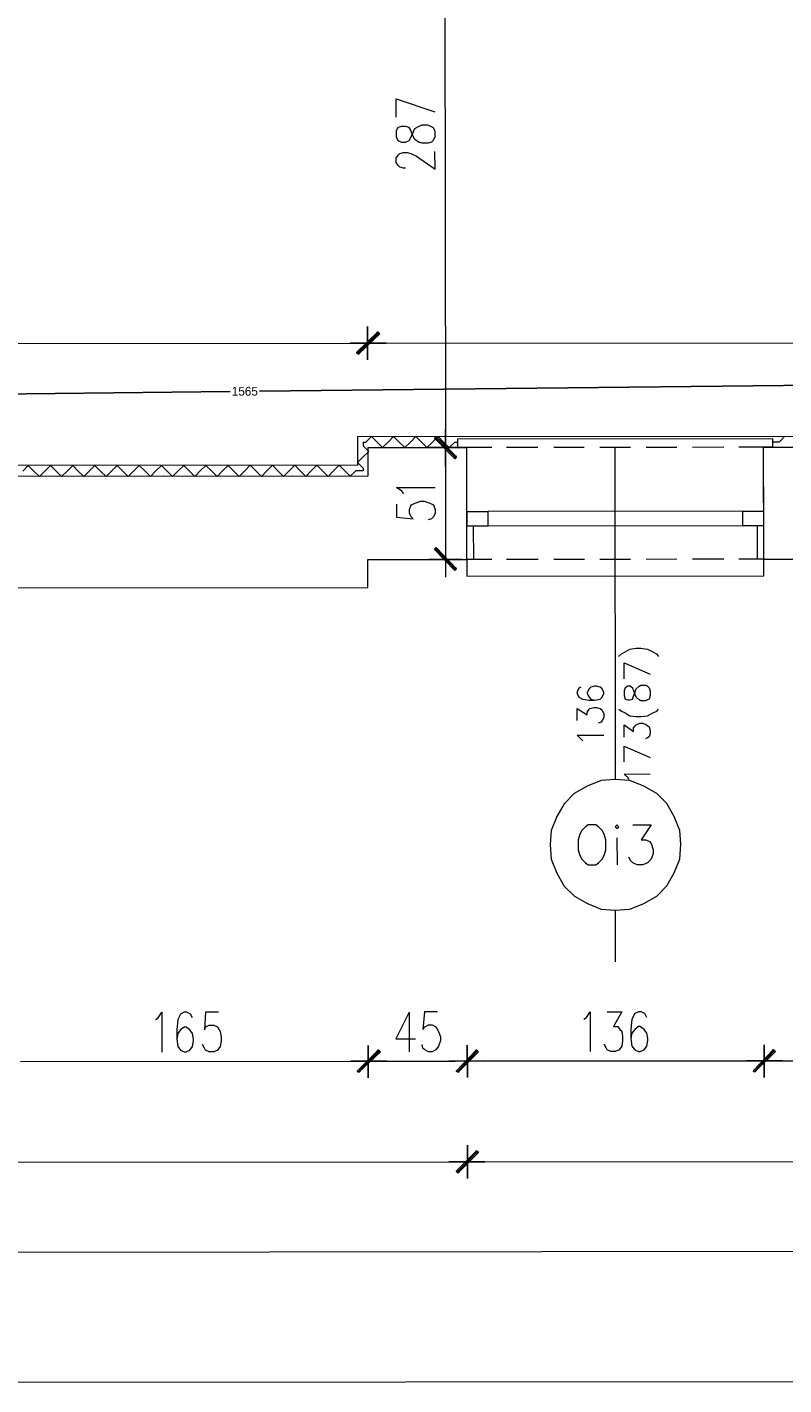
# Model space of a CAD drawing. Header units: inches. Extents: x -5850 to 5646, y 8947 to 13007.
# Tile 6 of 256: x -4621 to -4275, y 8947 to 9567. Entities that reach past the tile are written whole.
import ezdxf

# ---------------------------------------------------------------- set-up
doc = ezdxf.new("R2010")
doc.units = ezdxf.units.IN
doc.header["$MEASUREMENT"] = 0
for name, color, linetype in [('at_Entity', 7, 'Continuous'), ('at_Rect', 7, 'Continuous'), ('at_Solid', 7, 'Continuous')]:
    doc.layers.add(name, color=color, linetype=linetype)
doc.dimstyles.get("Standard").update_dxf_attribs({"dimtxt": 4, "dimasz": 0.18, "dimexe": 0.18, "dimexo": 0.0625, "dimgap": 0.09, "dimtad": 0, "dimtih": 1, "dimtoh": 1, "dimdec": 0, "dimzin": 0, "dimdsep": 46, "dimtxsty": 'Standard', "dimcen": 0.09, "dimadec": 0, "dimazin": 0, "dimtfac": 1, "dimtdec": 0, "dimtofl": 0, "dimtmove": 0, "dimatfit": 3, "dimfxl": 1, "dimtolj": 1, "dimtzin": 0, "dimarcsym": 0})

# ---------------------------------------------------------------- blocks, each defined once
blk = doc.blocks.new('*D2')
at = {"color": 0, "lineweight": -2, "transparency": 16777216}
for p, q in [((-3739.36, 9408.88), (-4514.76, 9400.44)), ((-3738.84, 9377.9), (-3739.18, 9409.06)), ((-5304.4, 9391.85), (-4528.27, 9400.29)), ((-5304.24, 9360.88), (-5304.58, 9392.03))]:
    blk.add_line(p, q, dxfattribs=at)
at = {"color": 0, "transparency": 16777216}
for points in [[(-3739.36, 9408.85), (-3739.36, 9408.91), (-3739.18, 9408.88)], [(-5304.4, 9391.88), (-5304.4, 9391.82), (-5304.58, 9391.85)]]:
    blk.add_solid(points, dxfattribs=at)
at = {"layer": 'Defpoints', "color": 0, "transparency": 16777216}
for p in [(-3739.18, 9408.88), (-3738.84, 9377.84), (-5304.24, 9360.81)]:
    blk.add_point(p, dxfattribs=at)
at = {"color": 0, "lineweight": 20, "transparency": 16777216, "insert": (-4521.51, 9400.37), "char_height": 4, "attachment_point": 5}
blk.add_mtext('\\A1;1565', dxfattribs=at)

msp = doc.modelspace()

# ---------------------------------------------------------------- hatches: boundary and pattern name
at = {"layer": 'at_Solid', "lineweight": 20}
for points in [[(-4460.76, 9427.46), (-4469.67, 9417.31), (-4470.51, 9418.16)], [(-4470.51, 9418.16), (-4469.67, 9417.31), (-4460.76, 9427.46)], [(-4460.36, 9426.62), (-4460.76, 9427.46), (-4469.67, 9417.31)], [(-4469.67, 9417.31), (-4460.76, 9427.46), (-4459.92, 9426.62)], [(-4424.85, 9370.47), (-4434.95, 9378.91), (-4434.11, 9379.75)], [(-4434.11, 9379.75), (-4434.95, 9378.91), (-4424.85, 9370.47)], [(-4425.68, 9369.62), (-4424.85, 9370.47), (-4434.95, 9378.91)], [(-4434.95, 9378.91), (-4424.85, 9370.47), (-4425.68, 9369.62)], [(-4424.8, 9319.36), (-4434.9, 9328.22), (-4434.07, 9329.07)], [(-4425.64, 9318.51), (-4424.8, 9319.36), (-4434.9, 9328.22)], [(-4460.46, 9099.68), (-4469.38, 9089.53), (-4470.21, 9089.96)], [(-4470.21, 9089.96), (-4469.38, 9089.53), (-4460.46, 9099.68)], [(-4460.07, 9098.84), (-4460.46, 9099.68), (-4469.38, 9089.53)], [(-4469.38, 9089.53), (-4460.46, 9099.68), (-4459.63, 9098.84)], [(-4415.74, 9099.72), (-4424.15, 9089.57), (-4424.99, 9090)], [(-4424.99, 9090), (-4424.15, 9089.57), (-4415.74, 9099.72)], [(-4414.85, 9098.88), (-4415.74, 9099.72), (-4424.15, 9089.57)], [(-4424.15, 9089.57), (-4415.74, 9099.72), (-4414.85, 9098.88)], [(-4280.12, 9099.84), (-4288.59, 9089.7), (-4289.43, 9090.12)], [(-4289.43, 9090.12), (-4288.59, 9089.7), (-4280.12, 9099.84)], [(-4279.28, 9099), (-4280.12, 9099.84), (-4288.59, 9089.7)], [(-4288.59, 9089.7), (-4280.12, 9099.84), (-4279.28, 9099)], [(-4415.7, 9053.68), (-4424.11, 9043.53), (-4424.95, 9044.38)], [(-4424.95, 9044.38), (-4424.11, 9043.53), (-4415.7, 9053.68)], [(-4414.81, 9052.83), (-4415.7, 9053.68), (-4424.11, 9043.53)], [(-4424.11, 9043.53), (-4415.7, 9053.68), (-4414.81, 9052.83)]]:
    msp.add_hatch(color=7, dxfattribs=at).paths.add_polyline_path(points)

# ---------------------------------------------------------------- linework, layer by layer
at = {"layer": 'at_Entity', "color": 7, "lineweight": 20}
for p, q in [((-4430.18, 9655.58), (-4429.93, 9380.18)), ((-4452.42, 9525.47), (-4452.43, 9533.91)), ((-4452.43, 9533.91), (-4434.69, 9528.02)), ((-4451.58, 9520.82), (-4452.42, 9519.13)), ((-4449.91, 9521.24), (-4451.58, 9520.82)), ((-4448.18, 9521.24), (-4449.91, 9521.24)), ((-4446.51, 9520.83), (-4448.18, 9521.24)), ((-4445.67, 9519.55), (-4446.51, 9520.83)), ((-4444.83, 9518.29), (-4443.94, 9520.4)), ((-4443.94, 9520.4), (-4442.27, 9521.25)), ((-4442.27, 9521.25), (-4440.6, 9522.1)), ((-4440.6, 9522.1), (-4438.03, 9522.1)), ((-4438.03, 9522.1), (-4436.36, 9521.25)), ((-4436.36, 9521.25), (-4435.52, 9520.84)), ((-4435.52, 9520.84), (-4434.68, 9519.15)), ((-4452.42, 9519.13), (-4452.41, 9516.59)), ((-4452.41, 9516.59), (-4451.58, 9514.9)), ((-4451.58, 9514.9), (-4449.9, 9514.06)), ((-4448.17, 9514.07), (-4446.5, 9514.91)), ((-4446.5, 9514.91), (-4445.67, 9516.18)), ((-4444.83, 9517.02), (-4445.67, 9519.55)), ((-4445.67, 9516.18), (-4444.83, 9518.29)), ((-4443.94, 9515.33), (-4444.83, 9517.02)), ((-4442.26, 9514.07), (-4443.94, 9515.33)), ((-4435.52, 9514.92), (-4436.35, 9514.08)), ((-4434.68, 9516.61), (-4435.52, 9514.92)), ((-4434.68, 9519.15), (-4434.68, 9516.61)), ((-4452.41, 9506.88), (-4451.57, 9508.15)), ((-4451.57, 9508.15), (-4450.73, 9508.99)), ((-4450.73, 9508.99), (-4449.01, 9509.42)), ((-4449.9, 9514.06), (-4448.17, 9514.07)), ((-4449.01, 9509.42), (-4447.33, 9509.42)), ((-4447.33, 9509.42), (-4445.66, 9509)), ((-4445.66, 9509), (-4443.09, 9507.73)), ((-4440.59, 9513.65), (-4442.26, 9514.07)), ((-4438.02, 9513.65), (-4440.59, 9513.65)), ((-4436.35, 9514.08), (-4438.02, 9513.65)), ((-4434.67, 9501.83), (-4434.68, 9509.85)), ((-4452.4, 9504.77), (-4452.41, 9506.88)), ((-4451.57, 9503.5), (-4452.4, 9504.77)), ((-4450.73, 9502.66), (-4451.57, 9503.5)), ((-4449, 9502.24), (-4450.73, 9502.66)), ((-4448.16, 9502.24), (-4449, 9502.24)), ((-4443.09, 9507.73), (-4434.67, 9501.83)), ((-4470.51, 9418.16), (-4460.76, 9427.46)), ((-4460.76, 9427.46), (-4470.51, 9418.16)), ((-4460.76, 9427.46), (-4469.67, 9417.31)), ((-4460.76, 9427.46), (-4469.67, 9417.31)), ((-4469.67, 9417.31), (-4460.76, 9427.46)), ((-4469.67, 9417.31), (-4460.76, 9427.46)), ((-4465.44, 9429.99), (-4465.43, 9414.79)), ((-4465.43, 9414.79), (-4465.44, 9429.99)), ((-4460.36, 9426.62), (-4460.76, 9427.46)), ((-4460.76, 9427.46), (-4459.92, 9426.62)), ((-5298.83, 9421.64), (-4470.9, 9422.38)), ((-4473.47, 9422.38), (-4456.96, 9422.39)), ((-4456.96, 9422.39), (-4473.47, 9422.38)), ((-4470.06, 9417.74), (-4460.76, 9427.04)), ((-4460.36, 9427.04), (-4470.06, 9417.74)), ((-4469.67, 9417.31), (-4460.36, 9426.62)), ((-4459.92, 9426.62), (-4469.67, 9417.31)), ((-4459.52, 9422.39), (-3744.4, 9423.03)), ((-4469.67, 9417.31), (-4470.51, 9418.16)), ((-4470.51, 9418.16), (-4469.67, 9417.31)), ((-4470.03, 9379.72), (-3738.85, 9380.37)), ((-4470.03, 9379.72), (-4470.01, 9366.63)), ((-4466.23, 9377.19), (-4463.67, 9379.73)), ((-4463.67, 9379.73), (-4461.16, 9377.2)), ((-4456.08, 9377.2), (-4453.57, 9379.74)), ((-4453.57, 9379.74), (-4451.01, 9377.21)), ((-4445.93, 9377.21), (-4443.43, 9379.75)), ((-4443.43, 9379.75), (-4440.86, 9377.21)), ((-4435.84, 9377.22), (-4433.28, 9379.75)), ((-4434.95, 9378.91), (-4434.11, 9379.75)), ((-4434.11, 9379.75), (-4434.95, 9378.91)), ((-4424.85, 9370.47), (-4434.95, 9378.91)), ((-4434.95, 9378.91), (-4425.68, 9369.62)), ((-4424.85, 9370.47), (-4434.95, 9378.91)), ((-4434.95, 9378.91), (-4424.85, 9370.47)), ((-4434.95, 9378.91), (-4424.85, 9370.47)), ((-4425.68, 9369.62), (-4434.95, 9378.91)), ((-4434.56, 9379.33), (-4425.24, 9370.05)), ((-4425.24, 9370.05), (-4434.56, 9379.33)), ((-4434.11, 9379.75), (-4424.85, 9370.47)), ((-4424.85, 9370.47), (-4434.11, 9379.75)), ((-4433.28, 9379.75), (-4430.77, 9377.22)), ((-4429.93, 9382.72), (-4429.92, 9366.24)), ((-4429.92, 9366.24), (-4429.93, 9382.72)), ((-4280.37, 9378.62), (-4424.41, 9378.49)), ((-4424.41, 9378.49), (-4424.41, 9374.69)), ((-4280.37, 9374.82), (-4280.37, 9378.62)), ((-4277.41, 9377.36), (-4274.91, 9379.9)), ((-4467.51, 9377.19), (-4466.23, 9377.19)), ((-4467.51, 9377.19), (-4467.51, 9375.5)), ((-4467.51, 9375.5), (-4464.94, 9372.97)), ((-4464.94, 9372.97), (-4467.51, 9370.43)), ((-4465.39, 9374.66), (-4420.17, 9374.7)), ((-4465.39, 9374.66), (-4465.38, 9361.56)), ((-4458.64, 9374.66), (-4461.16, 9377.2)), ((-4456.08, 9377.2), (-4458.64, 9374.66)), ((-4448.5, 9374.67), (-4451.01, 9377.21)), ((-4445.93, 9377.21), (-4448.5, 9374.67)), ((-4438.35, 9374.68), (-4440.86, 9377.21)), ((-4435.84, 9377.22), (-4438.35, 9374.68)), ((-4422.29, 9374.7), (-4437.51, 9374.68)), ((-4437.51, 9374.68), (-4422.29, 9374.7)), ((-4428.2, 9374.69), (-4430.77, 9377.22)), ((-4425.69, 9377.23), (-4428.2, 9374.69)), ((-4425.69, 9377.23), (-4424.41, 9377.23)), ((-4408.79, 9374.71), (-4424.41, 9374.69)), ((-4420.14, 9338.79), (-4420.17, 9374.7)), ((-4420.12, 9323.59), (-4420.17, 9374.7)), ((-4387.66, 9374.73), (-4402.04, 9374.71)), ((-4366.52, 9374.74), (-4380.46, 9374.73)), ((-4345.44, 9374.76), (-4359.38, 9374.75)), ((-4352.58, 9374.76), (-4352.45, 9223.12)), ((-4324.31, 9374.78), (-4338.25, 9374.77)), ((-4302.78, 9374.8), (-4317.12, 9374.79)), ((-4280.37, 9374.82), (-4295.98, 9374.81)), ((-4284.61, 9374.82), (-4138.89, 9374.95)), ((-4284.57, 9338.92), (-4284.61, 9374.82)), ((-4284.56, 9323.71), (-4284.61, 9374.82)), ((-4280.37, 9377.36), (-4277.41, 9377.36)), ((-4470.01, 9366.63), (-5299.17, 9365.89)), ((-4622.92, 9363.96), (-4620.41, 9366.49)), ((-4620.41, 9366.49), (-4617.84, 9363.96)), ((-4612.77, 9363.96), (-4610.26, 9366.5)), ((-4610.26, 9366.5), (-4607.69, 9363.97)), ((-4602.67, 9363.97), (-4600.11, 9366.51)), ((-4600.11, 9366.51), (-4597.6, 9363.98)), ((-4592.53, 9363.98), (-4589.96, 9366.52)), ((-4589.96, 9366.52), (-4587.45, 9363.99)), ((-4582.38, 9363.99), (-4579.87, 9366.53)), ((-4579.87, 9366.53), (-4577.3, 9364)), ((-4572.23, 9364), (-4569.72, 9366.54)), ((-4569.72, 9366.54), (-4567.15, 9364.01)), ((-4562.08, 9364.01), (-4559.57, 9366.55)), ((-4559.57, 9366.55), (-4557.06, 9364.01)), ((-4551.98, 9364.02), (-4549.42, 9366.56)), ((-4549.42, 9366.56), (-4546.91, 9364.02)), ((-4541.84, 9364.03), (-4539.27, 9366.57)), ((-4539.27, 9366.57), (-4536.76, 9364.03)), ((-4531.69, 9364.04), (-4529.18, 9366.57)), ((-4529.18, 9366.57), (-4526.61, 9364.04)), ((-4521.54, 9364.05), (-4519.03, 9366.58)), ((-4519.03, 9366.58), (-4516.46, 9364.05)), ((-4511.39, 9364.06), (-4508.88, 9366.59)), ((-4508.88, 9366.59), (-4506.37, 9364.06)), ((-4501.3, 9364.06), (-4498.73, 9366.6)), ((-4498.73, 9366.6), (-4496.22, 9364.07)), ((-4491.15, 9364.07), (-4488.58, 9366.61)), ((-4488.58, 9366.61), (-4486.07, 9364.08)), ((-4481, 9364.08), (-4478.49, 9366.62)), ((-4478.49, 9366.62), (-4475.92, 9364.09)), ((-4470.01, 9367.9), (-4467.51, 9370.43)), ((-4467.5, 9365.36), (-4470.01, 9367.9)), ((-4429.92, 9369.2), (-4429.89, 9329.49)), ((-4425.68, 9369.62), (-4424.85, 9370.47)), ((-4424.85, 9370.47), (-4425.68, 9369.62)), ((-4465.38, 9361.56), (-4629.66, 9361.42)), ((-4615.33, 9361.43), (-4617.84, 9363.96)), ((-4612.77, 9363.96), (-4615.33, 9361.43)), ((-4605.18, 9361.44), (-4607.69, 9363.97)), ((-4602.67, 9363.97), (-4605.18, 9361.44)), ((-4595.03, 9361.45), (-4597.6, 9363.98)), ((-4592.53, 9363.98), (-4595.03, 9361.45)), ((-4584.88, 9361.46), (-4587.45, 9363.99)), ((-4582.38, 9363.99), (-4584.88, 9361.46)), ((-4574.79, 9361.47), (-4577.3, 9364)), ((-4572.23, 9364), (-4574.79, 9361.47)), ((-4564.64, 9361.47), (-4567.15, 9364.01)), ((-4562.08, 9364.01), (-4564.64, 9361.47)), ((-4554.49, 9361.48), (-4557.06, 9364.01)), ((-4551.98, 9364.02), (-4554.49, 9361.48)), ((-4544.34, 9361.49), (-4546.91, 9364.02)), ((-4541.84, 9364.03), (-4544.34, 9361.49)), ((-4534.19, 9361.5), (-4536.76, 9364.03)), ((-4531.69, 9364.04), (-4534.19, 9361.5)), ((-4524.1, 9361.51), (-4526.61, 9364.04)), ((-4521.54, 9364.05), (-4524.1, 9361.51)), ((-4513.95, 9361.52), (-4516.46, 9364.05)), ((-4511.39, 9364.06), (-4513.95, 9361.52)), ((-4503.8, 9361.53), (-4506.37, 9364.06)), ((-4501.3, 9364.06), (-4503.8, 9361.53)), ((-4493.65, 9361.54), (-4496.22, 9364.07)), ((-4491.15, 9364.07), (-4493.65, 9361.54)), ((-4483.5, 9361.55), (-4486.07, 9364.08)), ((-4481, 9364.08), (-4483.5, 9361.55)), ((-4473.41, 9361.56), (-4475.92, 9364.09)), ((-4470.85, 9364.09), (-4473.41, 9361.56)), ((-4467.5, 9364.09), (-4470.85, 9364.09)), ((-4467.5, 9365.36), (-4467.5, 9364.09)), ((-4452.27, 9356.51), (-4434.54, 9356.52)), ((-4449.76, 9354.82), (-4452.27, 9356.51)), ((-4448.87, 9353.55), (-4449.76, 9354.82)), ((-4452.26, 9348.9), (-4452.26, 9342.99)), ((-4446.35, 9346.37), (-4445.52, 9348.49)), ((-4445.52, 9348.49), (-4443.79, 9349.33)), ((-4443.79, 9349.33), (-4441.28, 9350.18)), ((-4441.28, 9350.18), (-4439.61, 9350.18)), ((-4439.61, 9350.18), (-4437.04, 9349.34)), ((-4437.04, 9349.34), (-4435.37, 9348.5)), ((-4435.37, 9348.5), (-4434.53, 9346.38)), ((-4452.26, 9342.99), (-4444.67, 9342.15)), ((-4446.35, 9344.68), (-4446.35, 9346.37)), ((-4445.51, 9343), (-4446.35, 9344.68)), ((-4444.67, 9342.15), (-4445.51, 9343)), ((-4436.2, 9342.16), (-4437.87, 9341.73)), ((-4435.36, 9343), (-4436.2, 9342.16)), ((-4434.53, 9344.69), (-4435.36, 9343)), ((-4434.53, 9346.38), (-4434.53, 9344.69)), ((-4294.28, 9345.66), (-4410.44, 9345.56)), ((-4417.18, 9338.8), (-4417.17, 9323.59)), ((-4294.28, 9338.91), (-4410.43, 9338.8)), ((-4287.53, 9338.91), (-4287.51, 9323.71)), ((-4434.9, 9328.22), (-4434.07, 9329.07)), ((-4434.51, 9328.64), (-4425.19, 9318.94)), ((-4434.07, 9329.07), (-4424.8, 9319.36)), ((-4429.89, 9332.03), (-4429.87, 9315.55)), ((-4465.35, 9323.55), (-4420.12, 9323.59)), ((-4465.34, 9310.87), (-4465.35, 9323.55)), ((-4422.24, 9323.59), (-4437.46, 9323.57)), ((-4424.8, 9319.36), (-4434.9, 9328.22)), ((-4434.9, 9328.22), (-4425.64, 9318.51)), ((-4424.8, 9319.36), (-4434.9, 9328.22)), ((-4408.75, 9323.6), (-4420.12, 9323.59)), ((-4420.12, 9323.59), (-4420.12, 9315.98)), ((-4387.61, 9323.62), (-4402, 9323.6)), ((-4366.48, 9323.64), (-4380.42, 9323.62)), ((-4345.4, 9323.65), (-4359.34, 9323.64)), ((-4324.26, 9323.67), (-4338.2, 9323.66)), ((-4302.74, 9323.69), (-4317.07, 9323.68)), ((-4284.56, 9323.71), (-4295.94, 9323.7)), ((-4284.56, 9323.71), (-4138.85, 9323.84)), ((-4284.55, 9316.1), (-4284.56, 9323.71)), ((-4425.64, 9318.51), (-4424.8, 9319.36)), ((-4420.12, 9315.98), (-4284.55, 9316.1)), ((-4629.62, 9310.73), (-4465.34, 9310.87)), ((-4350.82, 9279.3), (-4349.54, 9280.56)), ((-4349.54, 9280.56), (-4347.87, 9281.41)), ((-4347.87, 9281.41), (-4345.75, 9282.68)), ((-4345.75, 9282.68), (-4342.8, 9283.11)), ((-4342.8, 9283.11), (-4340.68, 9283.11)), ((-4340.68, 9283.11), (-4337.72, 9282.69)), ((-4337.72, 9282.69), (-4335.21, 9281.42)), ((-4335.21, 9281.42), (-4333.48, 9280.58)), ((-4333.48, 9280.58), (-4332.64, 9279.31)), ((-4348.3, 9269.16), (-4348.31, 9276.34)), ((-4348.31, 9276.34), (-4336.43, 9271.28)), ((-4368.99, 9264.92), (-4369.82, 9263.23)), ((-4369.82, 9263.23), (-4369.82, 9262.38)), ((-4369.82, 9262.38), (-4368.99, 9260.7)), ((-4368.15, 9265.34), (-4368.99, 9264.92)), ((-4368.99, 9260.7), (-4367.26, 9259.85)), ((-4364.31, 9264.5), (-4365.2, 9262.81)), ((-4365.2, 9262.81), (-4365.2, 9262.39)), ((-4365.2, 9262.39), (-4364.3, 9260.7)), ((-4363.47, 9265.35), (-4364.31, 9264.5)), ((-4364.3, 9260.7), (-4363.46, 9259.86)), ((-4361.8, 9265.77), (-4363.47, 9265.35)), ((-4360.96, 9265.77), (-4361.8, 9265.77)), ((-4359.29, 9265.35), (-4360.96, 9265.77)), ((-4358.39, 9264.51), (-4359.29, 9265.35)), ((-4359.28, 9259.86), (-4358.39, 9260.71)), ((-4357.56, 9262.82), (-4358.39, 9264.51)), ((-4358.39, 9260.71), (-4357.56, 9262.39)), ((-4357.56, 9262.39), (-4357.56, 9262.82)), ((-4347.86, 9264.94), (-4348.3, 9263.67)), ((-4348.3, 9263.67), (-4348.3, 9261.56)), ((-4348.3, 9261.56), (-4347.85, 9259.87)), ((-4346.57, 9265.78), (-4347.86, 9264.94)), ((-4345.74, 9265.79), (-4346.57, 9265.78)), ((-4344.45, 9264.94), (-4345.74, 9265.79)), ((-4344.06, 9264.1), (-4344.45, 9264.94)), ((-4344.45, 9259.87), (-4344.06, 9261.14)), ((-4343.22, 9261.98), (-4344.06, 9264.1)), ((-4344.06, 9261.14), (-4343.23, 9263.25)), ((-4343.23, 9263.25), (-4342.78, 9264.52)), ((-4342.78, 9260.72), (-4343.22, 9261.98)), ((-4342.78, 9264.52), (-4341.5, 9265.79)), ((-4341.49, 9259.45), (-4342.78, 9260.72)), ((-4341.5, 9265.79), (-4340.66, 9266.21)), ((-4340.66, 9266.21), (-4338.54, 9266.21)), ((-4338.54, 9266.21), (-4337.71, 9265.79)), ((-4337.71, 9265.79), (-4336.87, 9264.95)), ((-4336.87, 9264.95), (-4336.42, 9263.68)), ((-4336.42, 9261.57), (-4336.86, 9259.88)), ((-4336.42, 9263.68), (-4336.42, 9261.57)), ((-4369.81, 9250.14), (-4369.82, 9255.63)), ((-4369.82, 9255.63), (-4365.19, 9252.67)), ((-4367.26, 9259.85), (-4364.3, 9259.43)), ((-4365.19, 9253.94), (-4364.3, 9255.21)), ((-4365.19, 9252.67), (-4365.19, 9253.94)), ((-4364.3, 9259.43), (-4361.79, 9259.43)), ((-4364.3, 9255.21), (-4363.91, 9255.63)), ((-4363.91, 9255.63), (-4362.23, 9256.06)), ((-4363.46, 9259.86), (-4361.79, 9259.43)), ((-4362.23, 9256.06), (-4360.95, 9256.06)), ((-4361.79, 9259.43), (-4359.28, 9259.86)), ((-4360.95, 9256.06), (-4359.28, 9255.64)), ((-4359.28, 9255.64), (-4358.39, 9254.79)), ((-4358.39, 9254.79), (-4357.55, 9253.1)), ((-4350.8, 9255.22), (-4349.52, 9254.38)), ((-4349.52, 9254.38), (-4347.84, 9253.53)), ((-4347.85, 9259.87), (-4346.57, 9259.45)), ((-4346.57, 9259.45), (-4345.73, 9259.45)), ((-4345.73, 9259.45), (-4344.45, 9259.87)), ((-4340.66, 9259.03), (-4341.49, 9259.45)), ((-4338.54, 9259.03), (-4340.66, 9259.03)), ((-4337.7, 9259.46), (-4338.54, 9259.03)), ((-4336.86, 9259.88), (-4337.7, 9259.46)), ((-4335.19, 9253.54), (-4333.46, 9254.39)), ((-4333.46, 9254.39), (-4332.62, 9255.24)), ((-4358.83, 9249.3), (-4360.11, 9248.88)), ((-4358.38, 9250.15), (-4358.83, 9249.3)), ((-4357.55, 9251.41), (-4358.38, 9250.15)), ((-4357.55, 9253.1), (-4357.55, 9251.41)), ((-4348.28, 9242.55), (-4348.29, 9248.04)), ((-4348.29, 9248.04), (-4344.05, 9245.09)), ((-4347.84, 9253.53), (-4345.72, 9252.27)), ((-4345.72, 9252.27), (-4342.77, 9251.85)), ((-4343.21, 9247.62), (-4342.77, 9248.05)), ((-4342.77, 9251.85), (-4340.65, 9251.85)), ((-4342.77, 9248.05), (-4341.09, 9248.89)), ((-4341.09, 9248.89), (-4339.81, 9248.89)), ((-4340.65, 9251.85), (-4337.69, 9252.27)), ((-4339.81, 9248.89), (-4338.14, 9248.05)), ((-4338.14, 9248.05), (-4336.85, 9247.21)), ((-4337.69, 9252.27), (-4335.19, 9253.54)), ((-4369.81, 9243.38), (-4357.54, 9243.39)), ((-4368.13, 9241.69), (-4369.81, 9243.38)), ((-4367.24, 9240.84), (-4368.13, 9241.69)), ((-4344.05, 9246.78), (-4343.21, 9247.62)), ((-4344.05, 9245.09), (-4344.05, 9246.78)), ((-4337.69, 9242.14), (-4338.52, 9241.71)), ((-4336.85, 9242.56), (-4337.69, 9242.14)), ((-4336.85, 9247.21), (-4336.41, 9245.52)), ((-4336.4, 9244.25), (-4336.85, 9242.56)), ((-4336.41, 9245.52), (-4336.4, 9244.25)), ((-4348.27, 9231.15), (-4348.28, 9238.33)), ((-4348.28, 9238.33), (-4336.4, 9233.27)), ((-4352.45, 9223.12), (-4358.8, 9222.69)), ((-4345.7, 9222.7), (-4352.45, 9223.12)), ((-4348.27, 9225.65), (-4336.39, 9225.67)), ((-4346.54, 9223.97), (-4348.27, 9225.65)), ((-4346.14, 9223.12), (-4346.54, 9223.97)), ((-4371.07, 9216.76), (-4375.69, 9212.11)), ((-4365.16, 9220.15), (-4371.07, 9216.76)), ((-4358.8, 9222.69), (-4365.16, 9220.15)), ((-4339.34, 9220.17), (-4345.7, 9222.7)), ((-4333.42, 9216.8), (-4339.34, 9220.17)), ((-4328.79, 9212.16), (-4333.42, 9216.8)), ((-4375.69, 9212.11), (-4379.09, 9206.2)), ((-4325.44, 9206.25), (-4328.79, 9212.16)), ((-4379.09, 9206.2), (-4381.59, 9199.86)), ((-4322.87, 9199.91), (-4325.44, 9206.25)), ((-4381.59, 9199.86), (-4382.03, 9193.52)), ((-4368.48, 9198.18), (-4369.32, 9195.65)), ((-4367.65, 9199.87), (-4368.48, 9198.18)), ((-4365.98, 9201.56), (-4367.65, 9199.87)), ((-4364.7, 9202.41), (-4365.98, 9201.56)), ((-4361.29, 9202.41), (-4364.7, 9202.41)), ((-4360.07, 9201.57), (-4361.29, 9202.41)), ((-4358.34, 9199.88), (-4360.07, 9201.57)), ((-4357.5, 9198.19), (-4358.34, 9199.88)), ((-4356.66, 9195.66), (-4357.5, 9198.19)), ((-4351.59, 9202.42), (-4352.43, 9201.58)), ((-4352.43, 9201.58), (-4351.59, 9200.73)), ((-4350.75, 9201.58), (-4351.59, 9202.42)), ((-4351.59, 9200.73), (-4350.75, 9201.58)), ((-4344.4, 9202.43), (-4335.98, 9202.43)), ((-4335.98, 9202.43), (-4340.6, 9195.67)), ((-4322.47, 9193.57), (-4322.87, 9199.91)), ((-4382.03, 9193.52), (-4381.58, 9186.76)), ((-4369.32, 9195.65), (-4369.31, 9191)), ((-4356.66, 9191.01), (-4356.66, 9195.66)), ((-4351.59, 9196.51), (-4351.57, 9184.26)), ((-4340.6, 9195.67), (-4338.48, 9195.67)), ((-4338.48, 9195.67), (-4336.81, 9194.83)), ((-4336.81, 9194.83), (-4335.97, 9193.99)), ((-4335.97, 9193.99), (-4335.13, 9191.03)), ((-4322.86, 9186.82), (-4322.47, 9193.57)), ((-4381.58, 9186.76), (-4379.06, 9180.43)), ((-4369.31, 9191), (-4368.48, 9188.46)), ((-4368.48, 9188.46), (-4367.64, 9186.78)), ((-4367.64, 9186.78), (-4365.96, 9185.09)), ((-4360.05, 9185.09), (-4358.32, 9186.79)), ((-4358.32, 9186.79), (-4357.49, 9188.47)), ((-4357.49, 9188.47), (-4356.66, 9191.01)), ((-4345.28, 9185.95), (-4346.11, 9187.64)), ((-4344.38, 9185.11), (-4345.28, 9185.95)), ((-4335.96, 9186.81), (-4337.63, 9185.11)), ((-4335.13, 9189.34), (-4335.96, 9186.81)), ((-4335.13, 9191.03), (-4335.13, 9189.34)), ((-4325.42, 9180.48), (-4322.86, 9186.82)), ((-4379.06, 9180.43), (-4375.66, 9174.52)), ((-4365.96, 9185.09), (-4364.68, 9184.24)), ((-4364.68, 9184.24), (-4361.28, 9184.25)), ((-4361.28, 9184.25), (-4360.05, 9185.09)), ((-4342.32, 9184.26), (-4344.38, 9185.11)), ((-4339.75, 9184.27), (-4342.32, 9184.26)), ((-4337.63, 9185.11), (-4339.75, 9184.27)), ((-4328.76, 9174.56), (-4325.42, 9180.48)), ((-4375.66, 9174.52), (-4371.02, 9169.88)), ((-4333.38, 9169.91), (-4328.76, 9174.56)), ((-4371.02, 9169.88), (-4365.11, 9166.5)), ((-4339.29, 9166.53), (-4333.38, 9169.91)), ((-4365.11, 9166.5), (-4358.75, 9163.97)), ((-4358.75, 9163.97), (-4352.39, 9163.56)), ((-4352.39, 9163.56), (-4345.65, 9163.99)), ((-4352.39, 9163.56), (-4352.37, 9139.9)), ((-4345.65, 9163.99), (-4339.29, 9166.53)), ((-4562.3, 9113.53), (-4561.02, 9114.37)), ((-4561.02, 9114.37), (-4559.35, 9116.91)), ((-4559.35, 9116.91), (-4559.33, 9098.75)), ((-4552.15, 9113.54), (-4552.59, 9108.89)), ((-4550.87, 9116.07), (-4552.15, 9113.54)), ((-4549.2, 9116.92), (-4550.87, 9116.07)), ((-4547.92, 9116.92), (-4549.2, 9116.92)), ((-4546.24, 9116.08), (-4547.92, 9116.92)), ((-4545.4, 9114.39), (-4546.24, 9116.08)), ((-4539.5, 9116.93), (-4539.88, 9108.9)), ((-4533.59, 9116.93), (-4539.5, 9116.93)), ((-4446.54, 9117.01), (-4452.49, 9104.76)), ((-4446.54, 9117.01), (-4446.52, 9098.85)), ((-4439.4, 9117.02), (-4440.23, 9108.99)), ((-4433.49, 9117.02), (-4439.4, 9117.02)), ((-4366.74, 9113.7), (-4365.45, 9114.55)), ((-4365.45, 9114.55), (-4363.78, 9117.08)), ((-4363.78, 9117.08), (-4363.77, 9098.92)), ((-4356.14, 9117.09), (-4349.4, 9117.1)), ((-4349.4, 9117.1), (-4353.18, 9110.33)), ((-4344.76, 9113.72), (-4345.21, 9109.08)), ((-4343.48, 9116.26), (-4344.76, 9113.72)), ((-4341.81, 9117.1), (-4343.48, 9116.26)), ((-4340.53, 9117.11), (-4341.81, 9117.1)), ((-4338.86, 9116.26), (-4340.53, 9117.11)), ((-4338.02, 9114.57), (-4338.86, 9116.26)), ((-4552.59, 9108.89), (-4552.59, 9104.67)), ((-4552.15, 9107.2), (-4552.59, 9104.67)), ((-4550.86, 9108.89), (-4552.15, 9107.2)), ((-4549.19, 9110.16), (-4550.86, 9108.89)), ((-4548.36, 9110.16), (-4549.19, 9110.16)), ((-4546.68, 9108.9), (-4548.36, 9110.16)), ((-4545.4, 9107.21), (-4546.68, 9108.9)), ((-4544.95, 9104.67), (-4545.4, 9107.21)), ((-4539.88, 9108.9), (-4539.49, 9110.17)), ((-4539.49, 9110.17), (-4537.82, 9111.01)), ((-4537.82, 9111.01), (-4535.7, 9111.02)), ((-4535.7, 9111.02), (-4533.97, 9110.17)), ((-4533.97, 9110.17), (-4532.74, 9108.06)), ((-4532.74, 9108.06), (-4532.29, 9105.53)), ((-4532.29, 9105.53), (-4532.29, 9103.84)), ((-4440.23, 9108.99), (-4439.39, 9110.26)), ((-4439.39, 9110.26), (-4437.67, 9111.1)), ((-4437.67, 9111.1), (-4435.99, 9111.11)), ((-4435.99, 9111.11), (-4434.32, 9110.26)), ((-4434.32, 9110.26), (-4433.03, 9108.15)), ((-4433.03, 9108.15), (-4432.2, 9105.62)), ((-4432.2, 9105.62), (-4432.19, 9103.93)), ((-4353.18, 9110.33), (-4351.12, 9110.34)), ((-4351.12, 9110.34), (-4350.23, 9109.07)), ((-4350.23, 9109.07), (-4349.39, 9108.23)), ((-4349.39, 9108.23), (-4349, 9105.69)), ((-4349, 9105.69), (-4348.99, 9104)), ((-4345.21, 9109.08), (-4345.2, 9104.85)), ((-4344.76, 9107.39), (-4345.2, 9104.85)), ((-4343.48, 9109.08), (-4344.76, 9107.39)), ((-4341.81, 9110.34), (-4343.48, 9109.08)), ((-4340.97, 9110.34), (-4341.81, 9110.34)), ((-4339.24, 9109.08), (-4340.97, 9110.34)), ((-4338.01, 9107.39), (-4339.24, 9109.08)), ((-4337.56, 9104.86), (-4338.01, 9107.39)), ((-4552.59, 9104.67), (-4552.14, 9101.29)), ((-4552.14, 9101.29), (-4550.86, 9099.6)), ((-4550.86, 9099.6), (-4549.18, 9098.76)), ((-4548.35, 9098.76), (-4546.67, 9099.6)), ((-4546.67, 9099.6), (-4545.39, 9101.29)), ((-4545.39, 9101.29), (-4544.95, 9103.83)), ((-4544.95, 9103.83), (-4544.95, 9104.67)), ((-4539.87, 9100.45), (-4540.77, 9102.14)), ((-4539.48, 9099.61), (-4539.87, 9100.45)), ((-4537.81, 9098.77), (-4539.48, 9099.61)), ((-4533.96, 9099.61), (-4535.69, 9098.77)), ((-4532.73, 9101.3), (-4533.96, 9099.61)), ((-4532.29, 9103.84), (-4532.73, 9101.3)), ((-4470.21, 9089.96), (-4460.46, 9099.68)), ((-4460.46, 9099.68), (-4470.21, 9089.96)), ((-4469.77, 9089.53), (-4460.46, 9099.26)), ((-4460.07, 9099.26), (-4469.77, 9089.53)), ((-4460.46, 9099.68), (-4469.38, 9089.53)), ((-4460.46, 9099.68), (-4469.38, 9089.53)), ((-4469.38, 9089.53), (-4460.46, 9099.68)), ((-4469.38, 9089.53), (-4460.46, 9099.68)), ((-4465.15, 9101.79), (-4465.14, 9087)), ((-4465.14, 9087), (-4465.15, 9101.79)), ((-4460.07, 9098.84), (-4460.46, 9099.68)), ((-4460.46, 9099.68), (-4459.63, 9098.84)), ((-4452.49, 9104.76), (-4443.57, 9104.76)), ((-4440.22, 9100.54), (-4440.61, 9102.23)), ((-4439.38, 9099.7), (-4440.22, 9100.54)), ((-4437.65, 9098.86), (-4439.38, 9099.7)), ((-4434.31, 9099.7), (-4435.98, 9098.86)), ((-4433.03, 9101.39), (-4434.31, 9099.7)), ((-4432.19, 9103.93), (-4433.03, 9101.39)), ((-4424.99, 9090), (-4415.74, 9099.72)), ((-4415.74, 9099.72), (-4424.99, 9090)), ((-4424.6, 9089.57), (-4415.29, 9099.3)), ((-4415.29, 9099.3), (-4424.6, 9089.57)), ((-4415.74, 9099.72), (-4424.15, 9089.57)), ((-4415.74, 9099.72), (-4424.15, 9089.57)), ((-4424.15, 9089.57), (-4415.74, 9099.72)), ((-4424.15, 9089.57), (-4415.74, 9099.72)), ((-4419.92, 9101.83), (-4419.91, 9087.04)), ((-4419.91, 9087.04), (-4419.92, 9101.83)), ((-4414.85, 9098.88), (-4415.74, 9099.72)), ((-4415.74, 9099.72), (-4414.85, 9098.88)), ((-4356.57, 9100.62), (-4357.41, 9102.31)), ((-4356.13, 9099.77), (-4356.57, 9100.62)), ((-4354.45, 9098.93), (-4356.13, 9099.77)), ((-4352.34, 9098.93), (-4354.45, 9098.93)), ((-4350.66, 9099.78), (-4352.34, 9098.93)), ((-4349.38, 9101.47), (-4350.66, 9099.78)), ((-4348.99, 9104), (-4349.38, 9101.47)), ((-4345.2, 9104.85), (-4344.75, 9101.47)), ((-4344.75, 9101.47), (-4343.47, 9099.78)), ((-4343.47, 9099.78), (-4341.8, 9098.94)), ((-4341.8, 9098.94), (-4340.96, 9098.94)), ((-4340.96, 9098.94), (-4339.23, 9099.79)), ((-4339.23, 9099.79), (-4338.01, 9101.48)), ((-4338.01, 9101.48), (-4337.56, 9104.01)), ((-4337.56, 9104.01), (-4337.56, 9104.86)), ((-4289.43, 9090.12), (-4280.12, 9099.84)), ((-4280.12, 9099.84), (-4289.43, 9090.12)), ((-4288.98, 9089.7), (-4279.67, 9099.42)), ((-4279.67, 9099.42), (-4288.98, 9089.7)), ((-4280.12, 9099.84), (-4288.59, 9089.7)), ((-4280.12, 9099.84), (-4288.59, 9089.7)), ((-4288.59, 9089.7), (-4280.12, 9099.84)), ((-4288.59, 9089.7), (-4280.12, 9099.84)), ((-4288.59, 9089.7), (-4279.28, 9099)), ((-4279.28, 9099), (-4288.59, 9089.7)), ((-4284.36, 9101.95), (-4284.35, 9087.16)), ((-4284.35, 9087.16), (-4284.36, 9101.95)), ((-4279.28, 9099), (-4280.12, 9099.84)), ((-4280.12, 9099.84), (-4279.28, 9099)), ((-4623.96, 9094.47), (-4470.61, 9094.6)), ((-4549.18, 9098.76), (-4548.35, 9098.76)), ((-4535.69, 9098.77), (-4537.81, 9098.77)), ((-4473.17, 9094.6), (-4456.67, 9094.61)), ((-4456.67, 9094.61), (-4473.17, 9094.6)), ((-4469.38, 9089.53), (-4460.07, 9098.84)), ((-4459.63, 9098.84), (-4469.38, 9089.53)), ((-4459.23, 9094.61), (-4425.44, 9094.64)), ((-4435.98, 9098.86), (-4437.65, 9098.86)), ((-4428.39, 9094.64), (-4411.89, 9094.65)), ((-4411.89, 9094.65), (-4428.39, 9094.64)), ((-4424.15, 9089.57), (-4414.85, 9098.88)), ((-4414.85, 9098.88), (-4424.15, 9089.57)), ((-4414.45, 9094.65), (-4289.82, 9094.76)), ((-4292.38, 9094.76), (-4275.88, 9094.78)), ((-4275.88, 9094.78), (-4292.38, 9094.76)), ((-4278.83, 9094.77), (-4144.11, 9094.89)), ((-4469.38, 9089.53), (-4470.21, 9089.96)), ((-4470.21, 9089.96), (-4469.38, 9089.53)), ((-4424.15, 9089.57), (-4424.99, 9090)), ((-4424.99, 9090), (-4424.15, 9089.57)), ((-4288.59, 9089.7), (-4289.43, 9090.12)), ((-4289.43, 9090.12), (-4288.59, 9089.7)), ((-4419.88, 9056.21), (-4419.87, 9041)), ((-4419.87, 9041), (-4419.88, 9056.21)), ((-4424.95, 9044.38), (-4415.7, 9053.68)), ((-4415.7, 9053.68), (-4424.95, 9044.38)), ((-4424.56, 9043.95), (-4415.25, 9053.26)), ((-4415.25, 9053.26), (-4424.56, 9043.95)), ((-4415.7, 9053.68), (-4424.11, 9043.53)), ((-4415.7, 9053.68), (-4424.11, 9043.53)), ((-4424.11, 9043.53), (-4415.7, 9053.68)), ((-4424.11, 9043.53), (-4415.7, 9053.68)), ((-4424.11, 9043.53), (-4414.81, 9052.83)), ((-4414.81, 9052.83), (-4424.11, 9043.53)), ((-4414.81, 9052.83), (-4415.7, 9053.68)), ((-4415.7, 9053.68), (-4414.81, 9052.83)), ((-5343.28, 9047.78), (-4425.4, 9048.6)), ((-4428.35, 9048.6), (-4411.85, 9048.61)), ((-4411.85, 9048.61), (-4428.35, 9048.6)), ((-4424.11, 9043.53), (-4424.95, 9044.38)), ((-4424.95, 9044.38), (-4424.11, 9043.53)), ((-4414.41, 9048.61), (-3719.14, 9049.23)), ((-5343.24, 9006.81), (-625.02, 9011.02))]:
    msp.add_line(p, q, dxfattribs=at)
at = {"layer": 'at_Rect', "color": 7, "lineweight": 20}
for p, q in [((-4420.15, 9345.55), (-4410.44, 9345.56)), ((-4420.15, 9345.55), (-4420.15, 9338.79)), ((-4410.43, 9338.8), (-4410.44, 9345.56)), ((-4294.29, 9345.66), (-4284.58, 9345.67)), ((-4294.29, 9345.66), (-4294.29, 9338.91)), ((-4284.57, 9338.92), (-4284.58, 9345.67)), ((-4410.43, 9338.8), (-4420.15, 9338.79)), ((-4284.57, 9338.92), (-4294.29, 9338.91)), ((1968.99, 8953.78), (-5846.64, 8946.8))]:
    msp.add_line(p, q, dxfattribs=at)

# ---------------------------------------------------------------- dimensions: what is measured, and where the dimension line sits
at = {"lineweight": 20}
dim = msp.add_linear_dim(base=(-3739.18, 9408.88), p1=(-5304.24, 9360.81), p2=(-3738.84, 9377.84), angle=0.62318, dimstyle='Standard', dxfattribs=at)
dim.commit()
dim.dimension.update_dxf_attribs({"geometry": '*D2', "text_midpoint": (-4521.51, 9400.37), "dimtype": 161})

doc.saveas('drawing.dxf')
